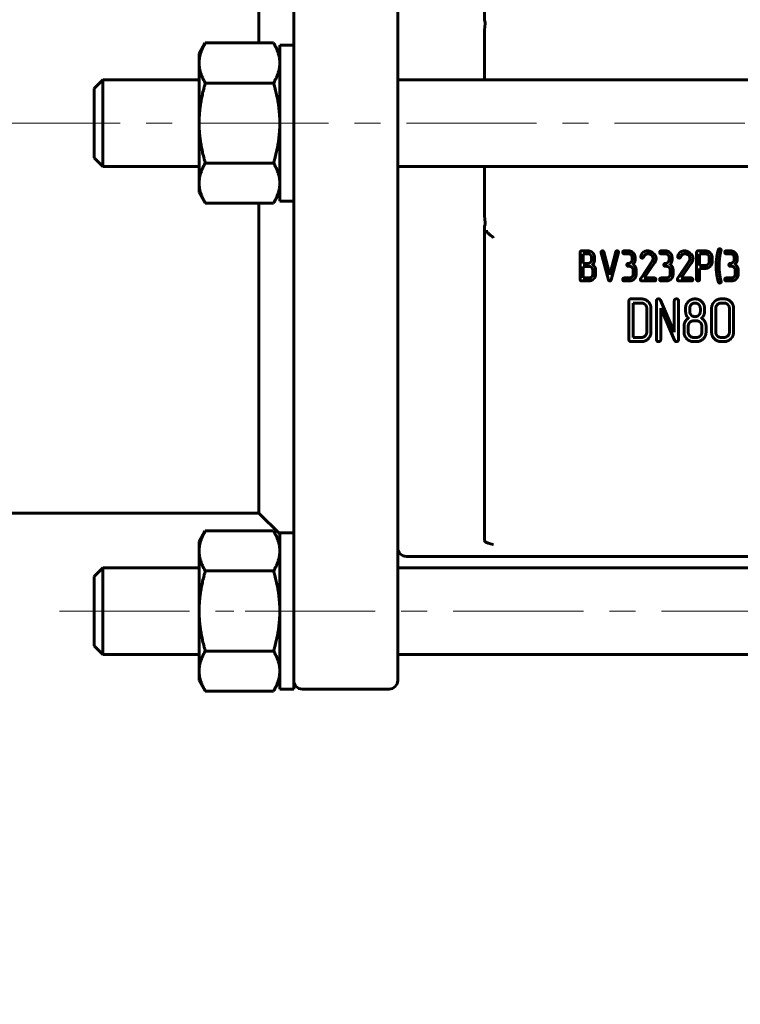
# Model space of a CAD drawing. Header units: millimetres. Extents: x 0 to 420, y 0 to 297.
# Tile 3 of 8: x 107 to 149, y 100 to 157. Entities that reach past the tile are written whole.
import ezdxf

# ---------------------------------------------------------------- set-up
doc = ezdxf.new("R2010")
doc.units = ezdxf.units.MM
for name, pattern in [('K5LT_AXLED', [12, 7.5, -1.5, 1.5, -1.5]), ('K5LT_BASIC', [0]), ('K5LT_THIN', [0])]:
    doc.linetypes.add(name, pattern=pattern)
doc.layers.add('Системный слой', color=7, linetype='Continuous')
doc.layers.add('Системный слой (1)', color=7, linetype='Continuous', true_color=0x6c6c6c)
doc.styles.add('KDIMTEXTSTYLE', font='GOST_AU.SHX', dxfattribs={"width": 0.96, "oblique": 15, "height": 5})
doc.styles.add('KTEXTSTYLE', font='GOST_AU.SHX', dxfattribs={"width": 0.96, "height": 5})
doc.dimstyles.new('KDIMSTYLE (0.50)', dxfattribs={"dimtxt": 5, "dimasz": 1, "dimexe": 2, "dimexo": 0, "dimgap": 1, "dimtad": 1, "dimlfac": 2, "dimtxsty": 'KDIMTEXTSTYLE', "dimsah": 1, "dimcen": 0, "dimdle": 1, "dimadec": 0, "dimazin": 0, "dimtfac": 0.667, "dimtmove": 0, "dimatfit": 3, "dimfxl": 1, "dimtvp": 1, "dimtolj": 1, "dimtzin": 0, "dimarcsym": 0})

# ---------------------------------------------------------------- blocks, each defined once
blk = doc.blocks.new('D0')
at = {"layer": 'Системный слой (1)'}
for points in [[(75.781, 68.407), (76.281, 69.066), (71.281, 68.407), (76.281, 67.749)], [(221.281, 67.749), (226.281, 68.407), (221.281, 69.066), (221.781, 68.407)]]:
    blk.add_hatch(color=7, dxfattribs=at).paths.add_polyline_path(points)
at = {"layer": 'Системный слой (1)', "color": 7, "linetype": 'K5LT_THIN', "lineweight": 18}
for p, q in [((226.281, 118.05), (226.281, 66.407)), ((71.281, 117.16), (71.281, 66.407)), ((71.281, 68.407), (76.281, 69.066)), ((76.281, 69.066), (75.781, 68.407)), ((221.781, 68.407), (221.281, 69.066)), ((221.281, 69.066), (226.281, 68.407)), ((76.281, 67.749), (71.281, 68.407)), ((71.281, 68.407), (226.281, 68.407)), ((75.781, 68.407), (76.281, 67.749)), ((226.281, 68.407), (221.281, 67.749)), ((221.281, 67.749), (221.781, 68.407))]:
    blk.add_line(p, q, dxfattribs=at)
blk.add_wipeout([(139.338, 69.407), (139.338, 76.789), (157.468, 76.789), (157.468, 69.407)]).dxf.layer = 'Системный слой (1)'
at = {"layer": 'Системный слой (1)', "color": 7, "char_height": 5, "attachment_point": 1, "style": 'KTEXTSTYLE'}
for s, insert in [('\\H5.0;\\W1.000;\\Q15;\\Q15;\\W0.965;±', (147.54, 75.995)), ('\\H5.0;\\W1.000;\\Q15;\\Q15;\\W0.965;310', (139.338, 75.995)), ('\\H5.0;\\W1.000;\\Q15;\\Q15;\\W0.965;1,5', (150.451, 75.995))]:
    blk.add_mtext(s, dxfattribs=dict(at, insert=insert))
blk = doc.blocks.new('KDIMARROW_01')
at = {"layer": 'Системный слой'}
blk.add_hatch(color=0, dxfattribs=at).paths.add_polyline_path([(-5, -0.658), (0, 0), (-5, 0.658), (-4.5, 0)])
at = {"layer": 'Системный слой', "color": 0, "linetype": 'K5LT_THIN', "lineweight": 18}
for p, q in [((-4.5, 0), (-5, 0.658)), ((-5, 0.658), (0, 0)), ((0, 0), (-5, -0.658)), ((-5, -0.658), (-4.5, 0))]:
    blk.add_line(p, q, dxfattribs=at)
at = {"layer": 'Системный слой (1)', "color": 0, "linetype": 'K5LT_THIN', "lineweight": 18}
blk.add_line((326.79, 150.66), (326.29, 150.66), dxfattribs=at)

msp = doc.modelspace()

# ---------------------------------------------------------------- linework, layer by layer
at = {"layer": 'Системный слой (1)', "color": 150, "linetype": 'K5LT_BASIC', "lineweight": 60, "true_color": 0x0080ff}
for p, q in [((133.7811, 156.6214), (133.7811, 174.742)), ((120.7811, 173.1604), (120.7811, 155.2792)), ((122.7811, 158.8186), (122.7811, 155.1604)), ((128.7811, 154.2754), (128.7811, 158.8186)), ((133.7811, 153.1604), (133.7811, 155.6354)), ((117.3311, 154.6604), (117.6883, 155.2792)), ((117.6883, 155.2792), (121.6238, 155.2792)), ((121.9811, 154.6604), (121.6238, 155.2792)), ((121.9811, 155.1604), (121.9811, 146.1604)), ((122.7811, 155.1604), (121.9811, 155.1604)), ((122.7811, 155.1604), (122.7811, 146.1604)), ((117.3311, 154.1245), (117.3311, 154.6604)), ((117.3311, 150.6604), (117.3311, 154.1245)), ((128.7811, 147.0454), (128.7811, 154.2754)), ((111.2811, 152.6604), (111.7811, 153.1604)), ((117.3311, 153.1604), (111.7811, 153.1604)), ((111.7811, 150.6604), (111.7811, 153.1604)), ((117.6883, 152.9698), (121.6238, 152.9698)), ((168.7811, 153.1604), (128.7811, 153.1604)), ((111.2811, 152.6604), (111.2811, 148.6604)), ((111.7811, 148.1604), (111.7811, 150.6604)), ((117.3311, 147.1963), (117.3311, 150.6604)), ((111.2811, 148.6604), (111.7811, 148.1604)), ((117.6883, 148.351), (121.6238, 148.351)), ((117.3311, 148.1604), (111.7811, 148.1604)), ((168.7811, 148.1604), (128.7811, 148.1604)), ((133.7811, 145.6855), (133.7811, 148.1604)), ((117.3311, 146.6604), (117.3311, 147.1963)), ((117.3311, 146.6604), (117.6883, 146.0416)), ((121.9811, 146.6604), (121.6238, 146.0416)), ((128.7811, 142.5022), (128.7811, 147.0454)), ((117.6883, 146.0416), (121.6238, 146.0416)), ((120.7811, 146.0416), (120.7811, 128.1604)), ((122.7811, 146.1604), (121.9811, 146.1604)), ((122.7811, 146.1604), (122.7811, 142.5022)), ((133.7811, 144.6995), (133.7811, 126.5789)), ((133.7841, 144.4104), (133.9634, 144.4104)), ((139.2938, 141.6389), (139.2938, 143.2039)), ((139.3791, 143.2879), (139.7399, 143.2879)), ((139.4644, 143.1186), (139.7399, 143.1186)), ((139.4644, 142.5643), (139.4644, 143.1186)), ((140.9195, 141.6262), (140.4982, 143.1791)), ((141.0015, 141.9036), (140.6622, 143.2229)), ((141.0015, 141.9036), (141.3408, 143.2229)), ((141.0834, 141.6262), (141.5058, 143.1919)), ((141.8332, 143.2879), (142.0742, 143.2879)), ((141.8332, 143.1186), (142.0742, 143.1186)), ((143.9631, 143.2879), (144.2041, 143.2879)), ((143.9631, 143.1186), (144.2041, 143.1186)), ((146.0076, 141.6402), (146.0076, 143.2026)), ((146.0929, 143.2866), (146.5143, 143.2866)), ((146.1782, 143.1173), (146.5143, 143.1173)), ((146.1782, 142.4465), (146.1782, 143.1173)), ((147.7135, 143.2879), (147.9545, 143.2879)), ((147.7136, 143.1186), (147.9546, 143.1186)), ((139.4644, 142.5643), (139.7399, 142.5643)), ((139.9552, 142.7825), (139.9552, 142.9029)), ((140.1259, 142.7825), (140.1259, 142.9029)), ((142.2902, 142.7826), (142.2902, 142.903)), ((142.4608, 142.7826), (142.4608, 142.903)), ((142.7825, 141.69), (143.4402, 142.6852)), ((142.9901, 141.7229), (143.5837, 142.5908)), ((144.4201, 142.7826), (144.4201, 142.903)), ((144.5907, 142.7826), (144.5907, 142.903)), ((144.9124, 141.69), (145.5701, 142.6852)), ((145.12, 141.7229), (145.7136, 142.5908)), ((146.7312, 142.661), (146.7312, 142.9029)), ((146.9019, 142.661), (146.9019, 142.9029)), ((148.1705, 142.7826), (148.1705, 142.903)), ((148.3412, 142.7826), (148.3412, 142.903)), ((122.7811, 142.5022), (122.7811, 139.9386)), ((128.7811, 139.9611), (128.7811, 142.5022)), ((139.4644, 141.7229), (139.4644, 142.395)), ((140.0161, 141.9398), (140.0161, 142.1806)), ((140.1867, 141.9398), (140.1867, 142.1806)), ((142.0746, 142.3963), (142.1348, 142.3963)), ((142.3497, 141.9399), (142.3497, 142.1806)), ((142.5204, 141.9399), (142.5204, 142.1806)), ((144.2045, 142.3963), (144.2647, 142.3963)), ((144.4796, 141.9399), (144.4796, 142.1806)), ((144.6503, 141.9399), (144.6503, 142.1806)), ((146.1782, 142.4465), (146.5143, 142.4465)), ((146.1782, 142.2772), (146.5143, 142.2772)), ((146.1782, 141.6402), (146.1782, 142.2772)), ((147.955, 142.3963), (148.0152, 142.3963)), ((148.2301, 141.9399), (148.2301, 142.1806)), ((148.4007, 141.9399), (148.4007, 142.1806)), ((139.379, 141.5536), (139.7998, 141.5536)), ((139.4644, 141.7229), (139.7997, 141.7229)), ((141.8331, 141.7229), (142.1341, 141.7229)), ((141.8331, 141.5536), (142.1341, 141.5536)), ((142.8519, 141.5536), (143.5714, 141.5536)), ((142.9901, 141.7229), (143.5714, 141.7229)), ((143.963, 141.7229), (144.264, 141.7229)), ((143.963, 141.5536), (144.264, 141.5536)), ((144.9817, 141.5536), (145.7013, 141.5536)), ((145.12, 141.7229), (145.7013, 141.7229)), ((147.7135, 141.7229), (148.0144, 141.7229)), ((147.7135, 141.5536), (148.0144, 141.5536)), ((142.1056, 138.1748), (142.1056, 140.397)), ((142.2268, 140.5168), (142.8253, 140.5168)), ((142.3477, 138.2943), (142.3477, 140.2761)), ((142.3477, 140.2761), (142.8253, 140.2761)), ((143.6931, 138.1748), (143.6931, 140.397)), ((144.721, 138.5985), (143.9239, 140.4469)), ((144.721, 138.5985), (144.721, 140.397)), ((144.9631, 138.1748), (144.9631, 140.397)), ((147.4167, 140.2761), (147.5878, 140.2761)), ((147.4168, 140.5168), (147.5878, 140.5168)), ((122.7811, 136.9434), (122.7811, 139.9386)), ((128.7811, 139.9386), (128.7811, 136.9285)), ((143.1335, 138.6019), (143.1335, 139.9698)), ((143.3756, 138.6021), (143.3756, 139.9696)), ((144.729, 138.1375), (143.9352, 139.9732)), ((143.9352, 138.1748), (143.9352, 139.9732)), ((145.6087, 139.7973), (145.6087, 139.9717)), ((146.2212, 139.7973), (146.2212, 139.9717)), ((146.4633, 139.7973), (146.4633, 139.9716)), ((146.8681, 138.6021), (146.8681, 139.9696)), ((147.1102, 138.6019), (147.1102, 139.9698)), ((147.896, 138.6019), (147.896, 139.9698)), ((148.1381, 138.6021), (148.1381, 139.9696)), ((145.8294, 139.2508), (146.0006, 139.2508)), ((145.2806, 138.6023), (145.2806, 138.9443)), ((145.5227, 138.6022), (145.5227, 138.9443)), ((146.3072, 138.6022), (146.3072, 138.9443)), ((146.5493, 138.6023), (146.5493, 138.9443)), ((142.2268, 138.0536), (142.8253, 138.0536)), ((142.3477, 138.2943), (142.8253, 138.2943)), ((145.8294, 138.2943), (146.0006, 138.2943)), ((145.8295, 138.0536), (146.0005, 138.0536)), ((147.4167, 138.2943), (147.5878, 138.2943)), ((147.4168, 138.0536), (147.5878, 138.0536)), ((122.7811, 136.9434), (122.7811, 133.4177)), ((128.7811, 133.4177), (128.7811, 136.9285)), ((122.7811, 133.4177), (122.7811, 124.894)), ((128.7811, 122.8393), (128.7811, 133.4177)), ((88.2811, 128.1604), (120.7811, 128.1604)), ((120.7811, 128.1604), (121.9811, 126.9604)), ((117.3311, 126.5146), (117.6883, 127.1334)), ((117.6883, 127.1334), (121.6238, 127.1334)), ((121.9811, 126.5146), (121.6238, 127.1334)), ((122.7811, 127.0146), (121.9811, 127.0146)), ((121.9811, 127.0146), (121.9811, 118.0146)), ((117.3311, 125.9787), (117.3311, 126.5146)), ((128.7811, 125.2595), (128.7811, 126.2353)), ((128.7811, 126.2215), (128.7811, 126.1604)), ((117.3311, 122.5146), (117.3311, 125.9787)), ((129.2811, 125.6604), (168.2811, 125.6604)), ((111.2811, 124.5146), (111.7811, 125.0146)), ((117.3311, 125.0146), (111.7811, 125.0146)), ((111.7811, 122.5146), (111.7811, 125.0146)), ((168.7811, 125.0146), (128.7811, 125.0146)), ((111.2811, 124.5146), (111.2811, 120.5146)), ((117.6883, 124.824), (121.6238, 124.824)), ((122.7811, 124.894), (122.7811, 118.0146)), ((128.7811, 118.5146), (128.7811, 122.8393)), ((111.7811, 120.0146), (111.7811, 122.5146)), ((117.3311, 119.0505), (117.3311, 122.5146)), ((111.2811, 120.5146), (111.7811, 120.0146)), ((117.3311, 120.0146), (111.7811, 120.0146)), ((117.6883, 120.2052), (121.6238, 120.2052)), ((168.7811, 120.0146), (128.7811, 120.0146)), ((128.7811, 119.2243), (128.7811, 120.0146)), ((117.3311, 118.5146), (117.3311, 119.0505)), ((128.7811, 118.5146), (128.7811, 119.2243)), ((117.3311, 118.5146), (117.6883, 117.8958)), ((121.9811, 118.5146), (121.6238, 117.8958)), ((117.6883, 117.8958), (121.6238, 117.8958)), ((122.7811, 118.0146), (121.9811, 118.0146)), ((123.2811, 118.0146), (128.2811, 118.0146))]:
    msp.add_line(p, q, dxfattribs=at)
at = {"layer": 'Системный слой (1)', "color": 30, "linetype": 'K5LT_AXLED', "lineweight": 18, "true_color": 0xff8000}
for p, q in [((69.2811, 150.6604), (228.2811, 150.6604)), ((109.2811, 122.5146), (119.3311, 122.5146)), ((119.9811, 122.5146), (177.5811, 122.5146))]:
    msp.add_line(p, q, dxfattribs=at)
at = {"layer": 'Системный слой (1)', "color": 150, "linetype": 'K5LT_BASIC', "lineweight": 60, "true_color": 0x0080ff}
for centre, start, end in [((129.2811, 126.1604), 180, 270), ((123.2811, 118.5146), 180, 270), ((128.2811, 118.5146), 270, 0)]:
    msp.add_arc(centre, 0.5, start, end, dxfattribs=at)
for points, knots in [([(133.7811, 156.6214), (133.8022, 156.5686), (133.8124, 156.5127), (133.8129, 156.4408), (133.8122, 156.4256), (133.8109, 156.4104)], [0.280872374, 0.280872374, 0.280872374, 0.280872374, 0.31589005, 0.31589005, 0.325253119, 0.325253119, 0.325253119, 0.325253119]), ([(133.8109, 144.9104), (133.8111, 144.9086), (133.8112, 144.9067), (133.816, 144.8422), (133.809, 144.7794), (133.7863, 144.713), (133.7838, 144.7062), (133.7811, 144.6995)], [0.32075499, 0.32075499, 0.32075499, 0.32075499, 0.321919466, 0.321919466, 0.36067933, 0.36067933, 0.365163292, 0.365163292, 0.365163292, 0.365163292]), ([(133.7811, 144.4128), (133.7811, 144.4125), (133.7811, 144.4122), (133.7815, 144.4109), (133.7825, 144.4104), (133.7841, 144.4104)], [-0.037277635, -0.037277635, -0.037277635, -0.037277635, -0.035081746, -0.035081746, -0.025626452, -0.025626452, -0.025626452, -0.025626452]), ([(133.7991, 144.4104), (133.8119, 144.4104), (133.8307, 144.4036), (133.8809, 144.3774), (133.9135, 144.3563), (133.9988, 144.2951), (134.0549, 144.2501), (134.1666, 144.1544), (134.223, 144.1034), (134.2796, 144.0495), (134.2804, 144.0489), (134.2811, 144.0482)], [0.00334989, 0.00334989, 0.00334989, 0.00334989, 0.03316095, 0.03316095, 0.06819993, 0.06819993, 0.11787128, 0.11787128, 0.16468552, 0.16468552, 0.16528146, 0.16528146, 0.16528146, 0.16528146]), ([(133.7811, 126.5789), (133.7811, 126.5549), (133.7986, 126.5316), (133.8707, 126.4801), (133.9334, 126.455), (134.079, 126.4073), (134.1764, 126.3835), (134.28, 126.359), (134.2805, 126.3588), (134.2811, 126.3587)], [0.47798957, 0.47798957, 0.47798957, 0.47798957, 0.5228981, 0.5228981, 0.5840765, 0.5840765, 0.6661391, 0.6661391, 0.666561, 0.666561, 0.666561, 0.666561])]:
    msp.add_open_spline(points, degree=3, knots=knots, dxfattribs=at)
for points, degree in [([(133.8109, 156.4104), (133.7884, 156.1466), (133.7811, 155.8812), (133.7811, 155.6354)], 3), ([(133.7811, 145.6855), (133.7811, 145.4396), (133.7884, 145.1742), (133.8109, 144.9104)], 3), ([(139.3791, 143.2879), (139.2938, 143.2879), (139.2938, 143.2039)], 2), ([(140.0128, 143.1747), (139.8996, 143.2879), (139.7399, 143.2879)], 2), ([(139.8914, 143.0546), (139.8275, 143.1186), (139.7399, 143.1186)], 2), ([(140.1259, 142.9029), (140.1259, 143.0615), (140.0128, 143.1747)], 2), ([(140.5817, 143.2853), (140.4952, 143.2853), (140.4952, 143.2037)], 2), ([(140.4952, 143.2037), (140.4952, 143.1905), (140.4982, 143.1791)], 2), ([(140.6622, 143.2229), (140.6454, 143.2853), (140.5817, 143.2853)], 2), ([(141.4217, 143.2853), (141.3576, 143.2853), (141.3408, 143.2229)], 2), ([(141.5082, 143.2037), (141.5082, 143.2853), (141.4217, 143.2853)], 2), ([(141.5058, 143.1919), (141.5082, 143.1921), (141.5082, 143.2037)], 2), ([(141.8332, 143.2879), (141.7478, 143.2879), (141.7478, 143.2039)], 2), ([(141.7478, 143.2039), (141.7478, 143.1186), (141.8332, 143.1186)], 2), ([(142.3481, 143.1753), (142.2354, 143.2879), (142.0742, 143.2879)], 2), ([(142.0742, 143.1186), (142.1633, 143.1186), (142.2267, 143.0552)], 2), ([(142.4608, 142.903), (142.4608, 143.0627), (142.3481, 143.1753)], 2), ([(143.1897, 143.2879), (142.8982, 143.2879), (142.7952, 142.9967)], 2), ([(142.9506, 142.927), (143.0321, 143.1159), (143.1964, 143.1159)], 2), ([(143.5266, 143.1199), (143.3735, 143.2879), (143.1897, 143.2879)], 2), ([(143.1964, 143.1159), (143.3108, 143.1159), (143.4015, 143.0377)], 2), ([(143.6687, 142.8503), (143.6687, 143.0314), (143.5266, 143.1199)], 2), ([(143.9631, 143.2879), (143.8777, 143.2879), (143.8777, 143.2039)], 2), ([(143.8777, 143.2039), (143.8777, 143.1186), (143.9631, 143.1186)], 2), ([(144.478, 143.1753), (144.3653, 143.2879), (144.2041, 143.2879)], 2), ([(144.2041, 143.1186), (144.2932, 143.1186), (144.3566, 143.0552)], 2), ([(144.5907, 142.903), (144.5907, 143.0627), (144.478, 143.1753)], 2), ([(145.3196, 143.2879), (145.0281, 143.2879), (144.9251, 142.9967)], 2), ([(145.0805, 142.927), (145.162, 143.1159), (145.3263, 143.1159)], 2), ([(145.6565, 143.1199), (145.5034, 143.2879), (145.3196, 143.2879)], 2), ([(145.3263, 143.1159), (145.4407, 143.1159), (145.5314, 143.0377)], 2), ([(145.7985, 142.8503), (145.7985, 143.0314), (145.6565, 143.1199)], 2), ([(146.0929, 143.2866), (146.0076, 143.2866), (146.0076, 143.2026)], 2), ([(146.7878, 143.1739), (146.6737, 143.2866), (146.5143, 143.2866)], 2), ([(146.6669, 143.0541), (146.6026, 143.1173), (146.5143, 143.1173)], 2), ([(146.9019, 142.9029), (146.9019, 143.0611), (146.7878, 143.1739)], 2), ([(147.2116, 143.1733), (147.1307, 142.8025), (147.1307, 142.4238)], 2), ([(147.2545, 143.3465), (147.2229, 143.2315), (147.2116, 143.1733)], 2), ([(147.3352, 143.4083), (147.2778, 143.4083), (147.2545, 143.3465)], 2), ([(147.3014, 142.4214), (147.3014, 142.8514), (147.4193, 143.3338)], 2), ([(147.4217, 143.3267), (147.4217, 143.4083), (147.3352, 143.4083)], 2), ([(147.4193, 143.3338), (147.4217, 143.3151), (147.4217, 143.3267)], 2), ([(147.7135, 143.2879), (147.6281, 143.2879), (147.6281, 143.2039)], 2), ([(147.6281, 143.2039), (147.6281, 143.1186), (147.7136, 143.1186)], 2), ([(148.2285, 143.1753), (148.1158, 143.2879), (147.9545, 143.2879)], 2), ([(147.9546, 143.1186), (148.0437, 143.1186), (148.1071, 143.0552)], 2), ([(148.3412, 142.903), (148.3412, 143.0627), (148.2285, 143.1753)], 2), ([(139.7399, 142.5643), (139.8274, 142.5643), (139.8913, 142.6288)], 2), ([(139.8913, 142.6288), (139.9552, 142.6934), (139.9552, 142.7825)], 2), ([(139.9552, 142.9029), (139.9552, 142.9906), (139.8914, 143.0546)], 2), ([(139.9908, 142.5049), (140.1259, 142.5996), (140.1259, 142.7825)], 2), ([(142.0746, 142.5656), (141.9893, 142.5656), (141.9893, 142.4816)], 2), ([(142.2268, 142.629), (142.1635, 142.5656), (142.0746, 142.5656)], 2), ([(142.2267, 143.0552), (142.2902, 142.9919), (142.2902, 142.903)], 2), ([(142.2902, 142.7826), (142.2902, 142.6923), (142.2268, 142.629)], 2), ([(142.3265, 142.5043), (142.4608, 142.5972), (142.4608, 142.7826)], 2), ([(142.7952, 142.9967), (142.7863, 142.9723), (142.7863, 142.9565)], 2), ([(142.7863, 142.9565), (142.7863, 142.8725), (142.8738, 142.8725)], 2), ([(142.8738, 142.8725), (142.9274, 142.8725), (142.9506, 142.927)], 2), ([(143.4015, 143.0377), (143.494, 142.9574), (143.494, 142.8465)], 2), ([(143.494, 142.8465), (143.494, 142.7659), (143.4402, 142.6852)], 2), ([(143.5837, 142.5908), (143.6687, 142.7188), (143.6687, 142.8503)], 2), ([(144.2045, 142.5656), (144.1192, 142.5656), (144.1192, 142.4816)], 2), ([(144.3567, 142.629), (144.2934, 142.5656), (144.2045, 142.5656)], 2), ([(144.3566, 143.0552), (144.4201, 142.9919), (144.4201, 142.903)], 2), ([(144.4201, 142.7826), (144.4201, 142.6923), (144.3567, 142.629)], 2), ([(144.4564, 142.5043), (144.5907, 142.5972), (144.5907, 142.7826)], 2), ([(144.9251, 142.9967), (144.9162, 142.9723), (144.9162, 142.9565)], 2), ([(144.9162, 142.9565), (144.9162, 142.8725), (145.0037, 142.8725)], 2), ([(145.0037, 142.8725), (145.0573, 142.8725), (145.0805, 142.927)], 2), ([(145.5314, 143.0377), (145.6239, 142.9574), (145.6239, 142.8465)], 2), ([(145.6239, 142.8465), (145.6239, 142.7659), (145.5701, 142.6852)], 2), ([(145.7136, 142.5908), (145.7985, 142.7188), (145.7985, 142.8503)], 2), ([(146.7312, 142.9029), (146.7312, 142.9909), (146.6669, 143.0541)], 2), ([(146.6669, 142.5092), (146.7312, 142.5718), (146.7312, 142.661)], 2), ([(146.7884, 142.3893), (146.9019, 142.5015), (146.9019, 142.661)], 2), ([(147.955, 142.5656), (147.8697, 142.5656), (147.8697, 142.4816)], 2), ([(148.1072, 142.629), (148.0439, 142.5656), (147.955, 142.5656)], 2), ([(148.1071, 143.0552), (148.1705, 142.9919), (148.1705, 142.903)], 2), ([(148.1705, 142.7826), (148.1705, 142.6923), (148.1072, 142.629)], 2), ([(148.2069, 142.5043), (148.3412, 142.5972), (148.3412, 142.7826)], 2), ([(139.7997, 142.395), (139.5506, 142.3938), (139.4644, 142.395)], 2), ([(139.9525, 142.3324), (139.8889, 142.395), (139.7997, 142.395)], 2), ([(140.0161, 142.1806), (140.0161, 142.2698), (139.9525, 142.3324)], 2), ([(140.1302, 142.3801), (140.0737, 142.4727), (139.9908, 142.5049)], 2), ([(140.1867, 142.1806), (140.1867, 142.2875), (140.1302, 142.3801)], 2), ([(141.9893, 142.4816), (141.9893, 142.3963), (142.0746, 142.3963)], 2), ([(142.1348, 142.3963), (142.2237, 142.3963), (142.2867, 142.3329)], 2), ([(142.2867, 142.3329), (142.3497, 142.2696), (142.3497, 142.1806)], 2), ([(142.4645, 142.3794), (142.4087, 142.4712), (142.3265, 142.5043)], 2), ([(142.5204, 142.1806), (142.5204, 142.2876), (142.4645, 142.3794)], 2), ([(144.1192, 142.4816), (144.1192, 142.3963), (144.2045, 142.3963)], 2), ([(144.2647, 142.3963), (144.3535, 142.3963), (144.4166, 142.3329)], 2), ([(144.4166, 142.3329), (144.4796, 142.2696), (144.4796, 142.1806)], 2), ([(144.5944, 142.3794), (144.5386, 142.4712), (144.4564, 142.5043)], 2), ([(144.6503, 142.1806), (144.6503, 142.2876), (144.5944, 142.3794)], 2), ([(146.5143, 142.4465), (146.6026, 142.4465), (146.6669, 142.5092)], 2), ([(146.5143, 142.2772), (146.6749, 142.2772), (146.7884, 142.3893)], 2), ([(147.1307, 142.4238), (147.1307, 142.0433), (147.211, 141.6731)], 2), ([(147.4183, 141.5399), (147.3014, 141.9918), (147.3014, 142.4214)], 2), ([(147.8697, 142.4816), (147.8697, 142.3963), (147.955, 142.3963)], 2), ([(148.0152, 142.3963), (148.104, 142.3963), (148.167, 142.3329)], 2), ([(148.167, 142.3329), (148.2301, 142.2696), (148.2301, 142.1806)], 2), ([(148.3449, 142.3794), (148.289, 142.4712), (148.2069, 142.5043)], 2), ([(148.4007, 142.1806), (148.4007, 142.2876), (148.3449, 142.3794)], 2), ([(139.2938, 141.6389), (139.2938, 141.5536), (139.379, 141.5536)], 2), ([(139.7997, 141.7229), (139.8885, 141.7229), (139.9523, 141.7863)], 2), ([(139.7998, 141.5536), (139.9534, 141.5536), (140.0701, 141.6704)], 2), ([(139.9523, 141.7863), (140.0161, 141.8496), (140.0161, 141.9398)], 2), ([(140.0701, 141.6704), (140.1867, 141.7872), (140.1867, 141.9398)], 2), ([(140.9195, 141.6262), (140.9389, 141.5536), (141.0017, 141.5536)], 2), ([(141.0017, 141.5536), (141.064, 141.5536), (141.0834, 141.6262)], 2), ([(141.8331, 141.7229), (141.7478, 141.7229), (141.7478, 141.6389)], 2), ([(141.7478, 141.6389), (141.7478, 141.5536), (141.8331, 141.5536)], 2), ([(142.2863, 141.7863), (142.223, 141.7229), (142.1341, 141.7229)], 2), ([(142.1341, 141.5536), (142.2952, 141.5536), (142.4078, 141.6662)], 2), ([(142.3497, 141.9399), (142.3497, 141.8496), (142.2863, 141.7863)], 2), ([(142.4078, 141.6662), (142.5204, 141.7788), (142.5204, 141.9399)], 2), ([(142.7825, 141.69), (142.7677, 141.6653), (142.7677, 141.6425)], 2), ([(142.7677, 141.6425), (142.7677, 141.5536), (142.8519, 141.5536)], 2), ([(143.6567, 141.6389), (143.6567, 141.7229), (143.5714, 141.7229)], 2), ([(143.5714, 141.5536), (143.6567, 141.5536), (143.6567, 141.6389)], 2), ([(143.963, 141.7229), (143.8777, 141.7229), (143.8777, 141.6389)], 2), ([(143.8777, 141.6389), (143.8777, 141.5536), (143.963, 141.5536)], 2), ([(144.4162, 141.7863), (144.3529, 141.7229), (144.264, 141.7229)], 2), ([(144.264, 141.5536), (144.425, 141.5536), (144.5377, 141.6662)], 2), ([(144.4796, 141.9399), (144.4796, 141.8496), (144.4162, 141.7863)], 2), ([(144.5377, 141.6662), (144.6503, 141.7788), (144.6503, 141.9399)], 2), ([(144.9124, 141.69), (144.8976, 141.6653), (144.8976, 141.6425)], 2), ([(144.8976, 141.6425), (144.8976, 141.5536), (144.9817, 141.5536)], 2), ([(145.7866, 141.6389), (145.7866, 141.7229), (145.7013, 141.7229)], 2), ([(145.7013, 141.5536), (145.7866, 141.5536), (145.7866, 141.6389)], 2), ([(146.0076, 141.6402), (146.0076, 141.5549), (146.0929, 141.5549)], 2), ([(146.0929, 141.5549), (146.1782, 141.5549), (146.1782, 141.6402)], 2), ([(147.211, 141.6731), (147.2434, 141.5253), (147.2551, 141.4938)], 2), ([(147.2551, 141.4938), (147.278, 141.4332), (147.3352, 141.4332)], 2), ([(147.3352, 141.4332), (147.4217, 141.4332), (147.4217, 141.5161)], 2), ([(147.4217, 141.5161), (147.4217, 141.527), (147.4183, 141.5399)], 2), ([(147.7135, 141.7229), (147.6281, 141.7229), (147.6281, 141.6389)], 2), ([(147.6281, 141.6389), (147.6281, 141.5536), (147.7135, 141.5536)], 2), ([(148.1667, 141.7863), (148.1034, 141.7229), (148.0144, 141.7229)], 2), ([(148.0144, 141.5536), (148.1755, 141.5536), (148.2881, 141.6662)], 2), ([(148.2301, 141.9399), (148.2301, 141.8496), (148.1667, 141.7863)], 2), ([(148.2881, 141.6662), (148.4007, 141.7788), (148.4007, 141.9399)], 2), ([(142.2268, 140.5168), (142.1056, 140.5168), (142.1056, 140.397)], 2), ([(143.2147, 140.3569), (143.0538, 140.5168), (142.8253, 140.5168)], 2), ([(143.0427, 140.1861), (142.9518, 140.2761), (142.8253, 140.2761)], 2), ([(143.3756, 139.9696), (143.3756, 140.197), (143.2147, 140.3569)], 2), ([(143.8128, 140.5168), (143.6931, 140.5168), (143.6931, 140.397)], 2), ([(143.9239, 140.4469), (143.8925, 140.5168), (143.8128, 140.5168)], 2), ([(144.8421, 140.5168), (144.721, 140.5168), (144.721, 140.397)], 2), ([(144.9631, 140.397), (144.9631, 140.5168), (144.8421, 140.5168)], 2), ([(145.5269, 140.3581), (145.3666, 140.1994), (145.3666, 139.9716)], 2), ([(145.9164, 140.5168), (145.6873, 140.5168), (145.5269, 140.3581)], 2), ([(145.9132, 140.2761), (145.7881, 140.2761), (145.6984, 140.1864)], 2), ([(146.1313, 140.1869), (146.0413, 140.2761), (145.9132, 140.2761)], 2), ([(146.3033, 140.3569), (146.1433, 140.5168), (145.9164, 140.5168)], 2), ([(146.4633, 139.9716), (146.4633, 140.197), (146.3033, 140.3569)], 2), ([(147.0287, 140.3563), (146.8681, 140.1957), (146.8681, 139.9696)], 2), ([(147.4168, 140.5168), (147.1893, 140.5168), (147.0287, 140.3563)], 2), ([(147.4167, 140.2761), (147.2915, 140.2761), (147.2008, 140.1855)], 2), ([(147.9772, 140.3569), (147.8163, 140.5168), (147.5878, 140.5168)], 2), ([(147.8052, 140.1861), (147.7143, 140.2761), (147.5878, 140.2761)], 2), ([(148.1381, 139.9696), (148.1381, 140.197), (147.9772, 140.3569)], 2), ([(143.1335, 139.9698), (143.1335, 140.096), (143.0427, 140.1861)], 2), ([(145.3666, 139.9716), (145.3666, 139.7359), (145.391, 139.6364)], 2), ([(145.6984, 140.1864), (145.6087, 140.0968), (145.6087, 139.9717)], 2), ([(145.6087, 139.7973), (145.6087, 139.6687), (145.6988, 139.5801)], 2), ([(146.2212, 139.9717), (146.2212, 140.0978), (146.1313, 140.1869)], 2), ([(146.1313, 139.5814), (146.2212, 139.6713), (146.2212, 139.7973)], 2), ([(146.2739, 139.4045), (146.4633, 139.5359), (146.4633, 139.7973)], 2), ([(147.2008, 140.1855), (147.1102, 140.095), (147.1102, 139.9698)], 2), ([(147.896, 139.9698), (147.896, 140.096), (147.8052, 140.1861)], 2), ([(145.3598, 139.2275), (145.2806, 139.0974), (145.2806, 138.9443)], 2), ([(145.556, 139.4044), (145.4389, 139.3576), (145.3598, 139.2275)], 2), ([(145.391, 139.6364), (145.4263, 139.4866), (145.556, 139.4044)], 2), ([(145.6134, 139.1602), (145.5227, 139.0696), (145.5227, 138.9443)], 2), ([(145.8294, 139.2508), (145.7041, 139.2508), (145.6134, 139.1602)], 2), ([(145.6988, 139.5801), (145.7889, 139.4916), (145.9167, 139.4916)], 2), ([(145.9167, 139.4916), (146.0414, 139.4916), (146.1313, 139.5814)], 2), ([(146.2171, 139.1608), (146.127, 139.2508), (146.0006, 139.2508)], 2), ([(146.3072, 138.9443), (146.3072, 139.0707), (146.2171, 139.1608)], 2), ([(146.4699, 139.227), (146.3904, 139.3576), (146.2739, 139.4045)], 2), ([(146.5493, 138.9443), (146.5493, 139.0965), (146.4699, 139.227)], 2), ([(143.0428, 138.3843), (143.1335, 138.4742), (143.1335, 138.6019)], 2), ([(143.2148, 138.2134), (143.3756, 138.3733), (143.3756, 138.6021)], 2), ([(145.2806, 138.6023), (145.2806, 138.3746), (145.4412, 138.2141)], 2), ([(145.5227, 138.6022), (145.5227, 138.4754), (145.6133, 138.3849)], 2), ([(146.2172, 138.3843), (146.3072, 138.4743), (146.3072, 138.6022)], 2), ([(146.3893, 138.2135), (146.5493, 138.3735), (146.5493, 138.6023)], 2), ([(146.8681, 138.6021), (146.8681, 138.3745), (147.0286, 138.2141)], 2), ([(147.1102, 138.6019), (147.1102, 138.4753), (147.2008, 138.3848)], 2), ([(147.8053, 138.3843), (147.896, 138.4742), (147.896, 138.6019)], 2), ([(147.9773, 138.2134), (148.1381, 138.3733), (148.1381, 138.6021)], 2), ([(142.1056, 138.1748), (142.1056, 138.0536), (142.2268, 138.0536)], 2), ([(142.8253, 138.2943), (142.952, 138.2943), (143.0428, 138.3843)], 2), ([(142.8253, 138.0536), (143.054, 138.0536), (143.2148, 138.2134)], 2), ([(143.6931, 138.1748), (143.6931, 138.0536), (143.8142, 138.0536)], 2), ([(143.8142, 138.0536), (143.9352, 138.0536), (143.9352, 138.1748)], 2), ([(144.729, 138.1375), (144.766, 138.0536), (144.8418, 138.0536)], 2), ([(144.8418, 138.0536), (144.9631, 138.0536), (144.9631, 138.1748)], 2), ([(145.4412, 138.2141), (145.6017, 138.0536), (145.8295, 138.0536)], 2), ([(145.6133, 138.3849), (145.7039, 138.2943), (145.8294, 138.2943)], 2), ([(146.0005, 138.0536), (146.2293, 138.0536), (146.3893, 138.2135)], 2), ([(146.0006, 138.2943), (146.1272, 138.2943), (146.2172, 138.3843)], 2), ([(147.0286, 138.2141), (147.1891, 138.0536), (147.4168, 138.0536)], 2), ([(147.2008, 138.3848), (147.2913, 138.2943), (147.4167, 138.2943)], 2), ([(147.5878, 138.2943), (147.7145, 138.2943), (147.8053, 138.3843)], 2), ([(147.5878, 138.0536), (147.8165, 138.0536), (147.9773, 138.2134)], 2)]:
    msp.add_open_spline(points, degree=degree, dxfattribs=at)
for points in [[(117.6883, 155.2792), (117.3311, 154.6604), (117.3311, 154.1245)], [(121.9811, 154.1245), (121.9811, 154.6604), (121.6238, 155.2792)], [(117.3311, 154.1245), (117.3311, 153.5886), (117.6883, 152.9698)], [(121.6238, 152.9698), (121.9811, 153.5886), (121.9811, 154.1245)], [(117.6883, 152.9698), (117.3311, 151.7322), (117.3311, 150.6604)], [(121.9811, 150.6604), (121.9811, 151.7322), (121.6238, 152.9698)], [(117.3311, 150.6604), (117.3311, 149.5886), (117.6883, 148.351)], [(121.6238, 148.351), (121.9811, 149.5886), (121.9811, 150.6604)], [(117.6883, 148.351), (117.3311, 147.7322), (117.3311, 147.1963)], [(121.9811, 147.1963), (121.9811, 147.7322), (121.6238, 148.351)], [(117.3311, 147.1963), (117.3311, 146.6604), (117.6883, 146.0416)], [(121.6238, 146.0416), (121.9811, 146.6604), (121.9811, 147.1963)], [(117.6883, 127.1334), (117.3311, 126.5146), (117.3311, 125.9787)], [(121.9811, 125.9787), (121.9811, 126.5146), (121.6238, 127.1334)], [(117.3311, 125.9787), (117.3311, 125.4428), (117.6883, 124.824)], [(121.6238, 124.824), (121.9811, 125.4428), (121.9811, 125.9787)], [(117.6883, 124.824), (117.3311, 123.5864), (117.3311, 122.5146)], [(121.9811, 122.5146), (121.9811, 123.5864), (121.6238, 124.824)], [(117.3311, 122.5146), (117.3311, 121.4428), (117.6883, 120.2052)], [(121.6238, 120.2052), (121.9811, 121.4428), (121.9811, 122.5146)], [(117.6883, 120.2052), (117.3311, 119.5864), (117.3311, 119.0505)], [(121.9811, 119.0505), (121.9811, 119.5864), (121.6238, 120.2052)]]:
    msp.add_rational_spline(points, [1, 1.0379548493, 1], degree=2, dxfattribs=at)

# ---------------------------------------------------------------- next in the draw order: dimensions: what is measured, and where the dimension line sits
at = {"layer": 'Системный слой (1)', "color": 7}
dim = msp.add_linear_dim(base=(71.2811, 68.4074), p1=(226.2811, 118.0499), p2=(71.2811, 117.1604), dimstyle='KDIMSTYLE (0.50)', override={"dimexo": 0, "dimpost": '\\H5.0;\\W0.965;\\Q15;<>', "dimblk1": 'KDIMARROW_01', "dimblk2": 'KDIMARROW_01', "dimse1": 0, "dimse2": 0, "dimclrt": 7, "dimtol": 1, "dimtp": 1.5, "dimtm": 1.5, "dimtdec": 5, "dimtolj": 1}, dxfattribs=at)
dim.commit()
dim.dimension.update_dxf_attribs({"geometry": 'D0', "text_midpoint": (148.7811, 68.4074), "dimtype": 160})

# ---------------------------------------------------------------- next in the draw order: linework, layer by layer
at = {"layer": 'Системный слой (1)', "color": 150, "linetype": 'K5LT_BASIC', "lineweight": 60, "true_color": 0x0080ff}
for points in [[(117.3311, 119.0505), (117.3311, 118.5146), (117.6883, 117.8958)], [(121.6238, 117.8958), (121.9811, 118.5146), (121.9811, 119.0505)]]:
    msp.add_rational_spline(points, [1, 1.0379548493, 1], degree=2, dxfattribs=at)

doc.saveas('drawing.dxf')
